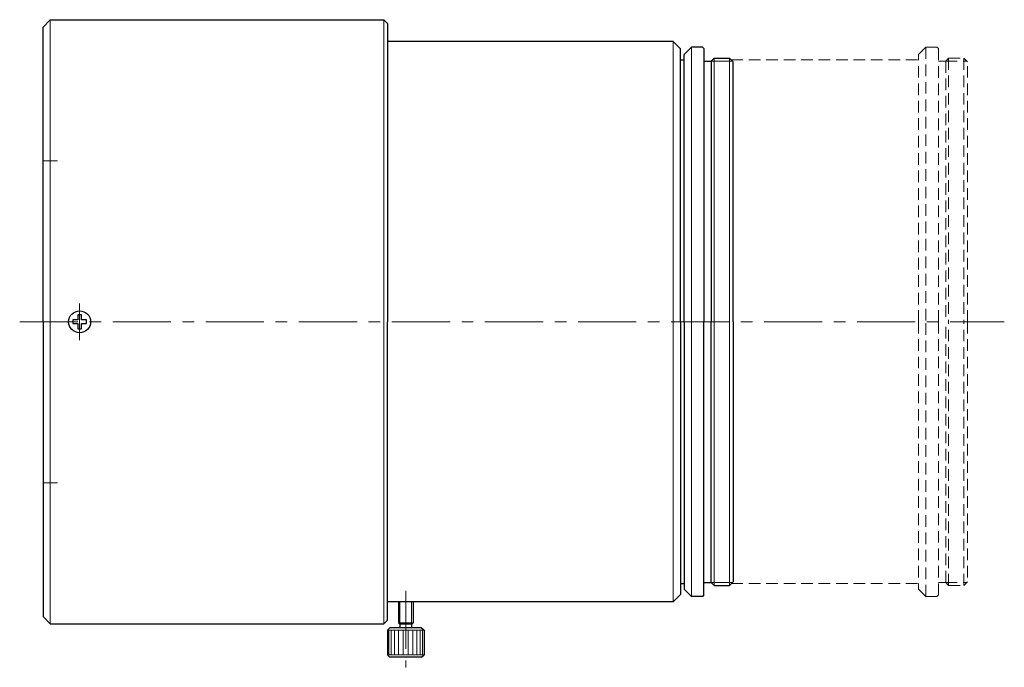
# Model space of a CAD drawing. Header units: millimetres. Extents: x -17 to 117, y 3 to 91.
import ezdxf

# ---------------------------------------------------------------- set-up
doc = ezdxf.new("R2010")
doc.units = ezdxf.units.MM
doc.header["$LTSCALE"] = 0.25
doc.linetypes.add('CENTER', pattern=[50.8, 31.75, -6.35, 6.35, -6.35])
doc.linetypes.add('HIDDEN', pattern=[9.525, 6.35, -3.175])
doc.layers.add('00_補助線', color=252, linetype='Continuous', lineweight=0, plot=False)
for name, color, linetype, lineweight in [('01_外形線', 7, 'Continuous', 30), ('02_ﾈｼﾞ（断面）・遮光線仕切り', 7, 'Continuous', 20), ('04_中心線', 1, 'CENTER', 20), ('05_隠れ線', 3, 'HIDDEN', 20), ('06_面取線', 7, 'Continuous', 9)]:
    doc.layers.add(name, color=color, linetype=linetype, lineweight=lineweight)

# ---------------------------------------------------------------- blocks, each defined once
blk = doc.blocks.new('P20##')
at = {"layer": '01_外形線', "ltscale": 0.5}
for p, q in [((-0.95, 0.25), (-0.95, -0.25)), ((-0.25, 0.25), (-0.95, 0.25)), ((-0.25, 0.95), (-0.25, 0.25)), ((0.25, 0.95), (-0.25, 0.95)), ((0.25, 0.25), (0.25, 0.95)), ((0.95, 0.25), (0.25, 0.25)), ((0.95, -0.25), (0.95, 0.25)), ((-0.95, -0.25), (-0.25, -0.25)), ((-0.25, -0.25), (-0.25, -0.95)), ((-0.25, -0.95), (0.25, -0.95)), ((0.25, -0.25), (0.95, -0.25)), ((0.25, -0.95), (0.25, -0.25))]:
    blk.add_line(p, q, dxfattribs=at)
blk.add_circle((0, 0), 1.5, dxfattribs=at)
blk = doc.blocks.new('L5028-M23')
at = {"layer": '01_外形線'}
for p, q in [((-2.18, 10), (-2.5, 9.68)), ((-2.5, 6.32), (-2.5, 9.68)), ((-2.18, 10), (2.18, 10)), ((2.18, 10), (2.5, 9.68)), ((2.5, 6.32), (2.5, 9.68)), ((-2.18, 6), (-2.5, 6.32)), ((-2.18, 6), (2.18, 6)), ((-0.8, 5.5), (-1, 5.3)), ((-0.8, 5.5), (-0.8, 6)), ((-0.8, 5.5), (0.8, 5.5)), ((0.8, 5.5), (0.8, 6)), ((0.8, 5.5), (1, 5.3)), ((2.18, 6), (2.5, 6.32)), ((-1, 2.45), (-1, 5.3)), ((1, 2.45), (1, 5.3))]:
    blk.add_line(p, q, dxfattribs=at)
at = {"layer": '02_ﾈｼﾞ（断面）・遮光線仕切り'}
for p, q in [((-0.8, 2.45), (-0.8, 5.5)), ((0.8, 2.45), (0.8, 5.5))]:
    blk.add_line(p, q, dxfattribs=at)
at = {"layer": '06_面取線'}
for p, q in [((-2.5, 9.68), (2.5, 9.68)), ((-2.31, 9.68), (-2.31, 6.32)), ((-1.98, 9.68), (-1.98, 6.32)), ((-1.52, 9.68), (-1.52, 6.32)), ((-0.96, 9.68), (-0.96, 6.32)), ((-0.33, 9.68), (-0.33, 6.32)), ((0.33, 9.68), (0.33, 6.32)), ((0.96, 9.68), (0.96, 6.32)), ((1.52, 9.68), (1.52, 6.32)), ((1.98, 9.68), (1.98, 6.32)), ((2.31, 9.68), (2.31, 6.32)), ((-2.5, 6.32), (2.5, 6.32)), ((-1, 5.3), (1, 5.3))]:
    blk.add_line(p, q, dxfattribs=at)

msp = doc.modelspace()

# ---------------------------------------------------------------- linework, layer by layer
at = {"layer": '00_補助線'}
for p, q in [((-14.01, 72), (-12.01, 72)), ((-14.01, 28), (-12.01, 28))]:
    msp.add_line(p, q, dxfattribs=at)
at = {"layer": '01_外形線'}
for p, q in [((-13.01, 91.25), (-14.01, 90.25)), ((-14.01, 50), (-14.01, 90.25)), ((-13.01, 91.25), (32.49, 91.25)), ((32.99, 90.75), (32.49, 91.25)), ((32.99, 90.75), (32.99, 50)), ((71.99, 88.25), (32.99, 88.25)), ((71.99, 88.25), (72.99, 87.25)), ((73.49, 86.5), (74.49, 87.5)), ((75.99, 87.5), (74.49, 87.5)), ((76.19, 87.3), (75.99, 87.5)), ((72.99, 50), (72.99, 87.25)), ((73.49, 50), (73.49, 86.5)), ((76.19, 87.3), (76.19, 50)), ((72.99, 85.75), (73.49, 85.75)), ((76.19, 85.6), (77.19, 85.6)), ((77.59, 86), (77.19, 85.6)), ((77.19, 85.6), (77.19, 50)), ((77.59, 86), (79.69, 86)), ((80.09, 85.6), (79.69, 86)), ((80.19, 85.5), (80.09, 85.6)), ((80.19, 50), (80.19, 85.5)), ((-14.01, 50), (-14.01, 9.75)), ((32.99, 9.25), (32.99, 50)), ((72.99, 50), (72.99, 12.75)), ((73.49, 50), (73.49, 13.5)), ((76.19, 12.7), (76.19, 50)), ((77.19, 14.4), (77.19, 50)), ((80.19, 50), (80.19, 14.5)), ((72.99, 14.25), (73.49, 14.25)), ((73.49, 13.5), (74.49, 12.5)), ((76.19, 14.4), (77.19, 14.4)), ((77.59, 14), (77.19, 14.4)), ((77.59, 14), (79.69, 14)), ((80.09, 14.4), (79.69, 14)), ((80.19, 14.5), (80.09, 14.4)), ((71.99, 11.75), (72.99, 12.75)), ((75.99, 12.5), (74.49, 12.5)), ((76.19, 12.7), (75.99, 12.5)), ((71.99, 11.75), (32.99, 11.75)), ((-13.01, 8.75), (-14.01, 9.75)), ((-13.01, 8.75), (32.49, 8.75)), ((32.99, 9.25), (32.49, 8.75))]:
    msp.add_line(p, q, dxfattribs=at)
at = {"layer": '02_ﾈｼﾞ（断面）・遮光線仕切り'}
for p, q in [((77.19, 85.6), (80.09, 85.6)), ((77.19, 14.4), (80.09, 14.4))]:
    msp.add_line(p, q, dxfattribs=at)
at = {"layer": '04_中心線'}
for p, q in [((-9.01, 47.5), (-9.01, 52.5)), ((-17.19, 50), (117.19, 50)), ((35.49, 13.27), (35.49, 2.82))]:
    msp.add_line(p, q, dxfattribs=at)
at = {"layer": '05_隠れ線'}
for p, q in [((105.49, 86.5), (106.49, 87.5)), ((107.99, 87.5), (106.49, 87.5)), ((106.49, 87.5), (106.49, 50)), ((108.19, 87.3), (107.99, 87.5)), ((105.49, 50), (105.49, 86.5)), ((108.19, 87.3), (108.19, 50)), ((79.94, 85.75), (105.49, 85.75)), ((108.19, 85.6), (109.19, 85.6)), ((109.59, 86), (109.19, 85.6)), ((109.19, 85.6), (112.09, 85.6)), ((109.19, 85.6), (109.19, 50)), ((109.59, 86), (111.69, 86)), ((109.59, 86), (109.59, 50)), ((112.09, 85.6), (111.69, 86)), ((111.69, 86), (111.69, 50)), ((112.19, 85.5), (112.09, 85.6)), ((112.19, 50), (112.19, 85.5)), ((105.49, 50), (105.49, 13.5)), ((106.49, 12.5), (106.49, 50)), ((108.19, 12.7), (108.19, 50)), ((109.19, 14.4), (109.19, 50)), ((109.59, 14), (109.59, 50)), ((111.69, 14), (111.69, 50)), ((112.19, 50), (112.19, 14.5)), ((79.94, 14.25), (105.49, 14.25)), ((105.49, 13.5), (106.49, 12.5)), ((108.19, 14.4), (109.19, 14.4)), ((109.19, 14.4), (112.09, 14.4)), ((109.59, 14), (109.19, 14.4)), ((109.59, 14), (111.69, 14)), ((112.09, 14.4), (111.69, 14)), ((112.19, 14.5), (112.09, 14.4)), ((107.99, 12.5), (106.49, 12.5)), ((108.19, 12.7), (107.99, 12.5))]:
    msp.add_line(p, q, dxfattribs=at)
at = {"layer": '06_面取線', "lineweight": 20}
for p, q in [((-13.01, 91.25), (-13.01, 50)), ((71.99, 88.25), (71.99, 50)), ((74.49, 87.5), (74.49, 50)), ((-13.01, 8.75), (-13.01, 50)), ((71.99, 11.75), (71.99, 50)), ((74.49, 12.5), (74.49, 50))]:
    msp.add_line(p, q, dxfattribs=at)
at = {"layer": '06_面取線'}
for p, q in [((32.49, 91.25), (32.49, 50)), ((77.59, 86), (77.59, 50)), ((79.69, 86), (79.69, 50)), ((32.49, 50), (32.49, 8.75)), ((77.59, 14), (77.59, 50)), ((79.69, 14), (79.69, 50)), ((34.49, 11.75), (36.49, 11.75))]:
    msp.add_line(p, q, dxfattribs=at)

# ---------------------------------------------------------------- block references
at = {"layer": '01_外形線'}
msp.add_blockref('P20##', (-9.01, 50), dxfattribs=at)
at = {"layer": '01_外形線', "rotation": 180}
msp.add_blockref('L5028-M23', (35.49, 14.2), dxfattribs=at)

doc.saveas('drawing.dxf')
